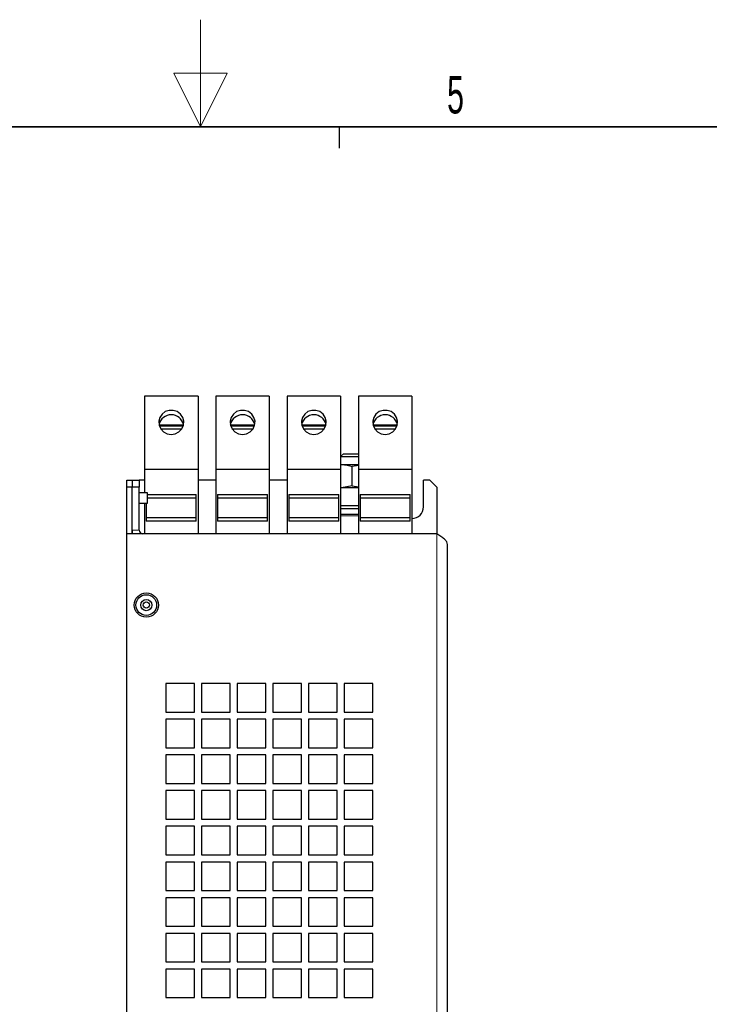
# Model space of a CAD drawing. Header units: millimetres. Extents: x 5 to 418, y 2 to 292.
# Tile 6 of 15: x 200 to 265, y 201 to 292. Entities that reach past the tile are written whole.
import ezdxf

# ---------------------------------------------------------------- set-up
doc = ezdxf.new("R2010")
doc.units = ezdxf.units.MM
doc.layers.add('SLD-0', color=7, linetype='Continuous')
doc.styles.add('SLDTEXTSTYLE0', font='TXT', dxfattribs={"width": 0.605})

msp = doc.modelspace()

# ---------------------------------------------------------------- linework, layer by layer
at = {"color": 7, "linetype": 'Continuous', "lineweight": 25}
for p, q in [((216.7752, 257.3209), (211.7752, 257.3209)), ((211.7752, 257.3209), (211.7752, 250.4876)), ((216.7752, 257.3209), (216.7752, 250.4876)), ((223.4419, 257.3209), (218.4419, 257.3209)), ((218.4419, 257.3209), (218.4419, 250.4876)), ((223.4419, 257.3209), (223.4419, 250.4876)), ((230.1086, 257.3209), (225.1086, 257.3209)), ((225.1086, 257.3209), (225.1086, 250.4876)), ((230.1086, 257.3209), (230.1086, 250.4876)), ((236.7752, 257.3209), (231.7752, 257.3209)), ((231.7752, 257.3209), (231.7752, 250.4876)), ((236.7752, 257.3209), (236.7752, 250.4876)), ((215.4077, 254.6196), (213.1428, 254.6196)), ((215.3844, 254.5407), (213.1661, 254.5407)), ((213.2831, 254.2958), (215.2674, 254.2958)), ((222.0744, 254.6196), (219.8095, 254.6196)), ((222.0511, 254.5407), (219.8328, 254.5407)), ((219.9498, 254.2958), (221.934, 254.2958)), ((228.741, 254.6196), (226.4761, 254.6196)), ((228.7177, 254.5407), (226.4994, 254.5407)), ((226.6164, 254.2958), (228.6007, 254.2958)), ((235.4077, 254.6196), (233.1428, 254.6196)), ((235.3844, 254.5407), (233.1661, 254.5407)), ((233.2831, 254.2958), (235.2674, 254.2958)), ((230.3642, 251.9543), (230.1086, 251.6986)), ((230.1086, 251.6986), (231.7752, 251.6986)), ((230.3642, 251.9543), (231.7752, 251.9543)), ((216.7752, 250.4876), (211.7752, 250.4876)), ((211.7752, 250.4876), (211.7752, 248.3126)), ((216.7752, 250.4876), (216.7752, 244.4876)), ((223.4419, 250.4876), (218.4419, 250.4876)), ((218.4419, 250.4876), (218.4419, 244.4876)), ((223.4419, 250.4876), (223.4419, 244.4876)), ((230.1086, 250.4876), (225.1086, 250.4876)), ((225.1086, 250.4876), (225.1086, 244.4876)), ((230.1086, 250.9313), (230.1765, 250.9443)), ((230.1086, 250.9443), (230.1765, 250.9443)), ((230.1086, 250.4876), (230.1086, 244.4876)), ((230.1765, 250.9443), (231.7752, 250.9443)), ((231.7752, 250.8567), (231.1919, 250.7508)), ((231.1919, 248.9711), (231.1919, 250.7508)), ((236.7752, 250.4876), (231.7752, 250.4876)), ((231.7752, 250.4876), (231.7752, 244.4876)), ((236.7752, 250.4876), (236.7752, 244.4876)), ((210.1086, 248.8209), (210.1086, 249.4876)), ((210.1086, 249.4876), (210.6086, 249.4876)), ((210.6086, 249.4876), (210.6086, 248.8209)), ((210.6086, 249.4876), (211.2752, 249.4876)), ((211.2752, 249.4876), (211.2752, 248.8209)), ((211.7752, 249.4876), (211.2752, 249.4876)), ((218.4419, 249.4876), (216.7752, 249.4876)), ((225.1086, 249.4876), (223.4419, 249.4876)), ((237.8586, 246.9876), (237.8586, 249.4876)), ((238.4419, 249.4876), (237.8586, 249.4876)), ((239.1086, 248.8209), (238.4419, 249.4876)), ((210.6086, 248.8209), (210.1086, 248.8209)), ((210.1086, 244.4876), (210.1086, 248.8209)), ((210.6086, 244.4876), (210.6086, 248.8209)), ((211.2752, 248.8209), (210.6086, 248.8209)), ((211.2752, 244.8209), (211.2752, 248.8209)), ((230.1765, 248.7776), (230.1086, 248.7786)), ((230.1765, 248.7776), (230.1086, 248.7776)), ((231.1919, 248.9711), (230.1765, 248.7776)), ((231.7752, 248.7776), (230.1765, 248.7776)), ((231.1919, 248.9711), (231.7752, 248.8721)), ((239.1086, 248.8209), (239.1086, 244.4876)), ((212.0381, 248.3126), (211.2752, 248.3126)), ((212.0381, 247.3293), (212.0381, 248.3126)), ((212.0381, 248.1543), (216.6086, 248.1543)), ((216.6086, 247.8209), (212.0381, 247.8209)), ((216.6086, 245.6543), (216.6086, 248.1543)), ((218.6086, 248.1543), (223.2752, 248.1543)), ((218.6086, 248.1543), (218.6086, 245.6543)), ((223.2752, 247.8209), (218.6086, 247.8209)), ((223.2752, 245.6543), (223.2752, 248.1543)), ((225.2752, 248.1543), (229.9419, 248.1543)), ((225.2752, 248.1543), (225.2752, 245.6543)), ((229.9419, 247.8209), (225.2752, 247.8209)), ((229.9419, 245.6543), (229.9419, 248.1543)), ((231.9419, 248.1543), (236.6086, 248.1543)), ((231.9419, 248.1543), (231.9419, 245.6543)), ((236.6086, 247.8209), (231.9419, 247.8209)), ((236.6086, 245.6543), (236.6086, 248.1543)), ((211.2752, 247.3293), (212.0381, 247.3293)), ((211.7752, 247.3293), (211.7752, 244.4876)), ((211.9419, 247.3293), (211.9419, 245.6543)), ((230.1086, 247.1109), (231.2568, 247.1109)), ((230.1086, 246.8443), (231.7752, 246.8443)), ((231.2568, 247.1109), (231.7752, 247.1109)), ((211.9419, 245.9876), (216.6086, 245.9876)), ((216.6086, 245.6543), (211.9419, 245.6543)), ((218.6086, 245.9876), (223.2752, 245.9876)), ((223.2752, 245.6543), (218.6086, 245.6543)), ((225.2752, 245.9876), (229.9419, 245.9876)), ((229.9419, 245.6543), (225.2752, 245.6543)), ((230.1086, 246.3109), (231.7752, 246.3109)), ((231.9419, 245.9876), (236.6086, 245.9876)), ((236.6086, 245.6543), (231.9419, 245.6543)), ((210.1086, 117.8209), (210.1086, 244.4876)), ((239.1086, 244.4876), (210.1086, 244.4876)), ((240.1086, 118.8209), (240.1086, 243.4876)), ((216.4419, 230.4876), (213.7752, 230.4876)), ((213.7752, 230.4876), (213.7752, 227.8209)), ((216.4419, 227.8209), (216.4419, 230.4876)), ((219.7752, 230.4876), (217.1086, 230.4876)), ((217.1086, 230.4876), (217.1086, 227.8209)), ((219.7752, 227.8209), (219.7752, 230.4876)), ((223.1086, 230.4876), (220.4419, 230.4876)), ((220.4419, 230.4876), (220.4419, 227.8209)), ((223.1086, 227.8209), (223.1086, 230.4876)), ((226.4419, 230.4876), (223.7752, 230.4876)), ((223.7752, 230.4876), (223.7752, 227.8209)), ((226.4419, 227.8209), (226.4419, 230.4876)), ((229.7752, 230.4876), (227.1086, 230.4876)), ((227.1086, 230.4876), (227.1086, 227.8209)), ((229.7752, 227.8209), (229.7752, 230.4876)), ((233.1086, 230.4876), (230.4419, 230.4876)), ((230.4419, 230.4876), (230.4419, 227.8209)), ((233.1086, 227.8209), (233.1086, 230.4876)), ((213.7752, 227.8209), (216.4419, 227.8209)), ((217.1086, 227.8209), (219.7752, 227.8209)), ((220.4419, 227.8209), (223.1086, 227.8209)), ((223.7752, 227.8209), (226.4419, 227.8209)), ((227.1086, 227.8209), (229.7752, 227.8209)), ((230.4419, 227.8209), (233.1086, 227.8209)), ((216.4419, 227.1543), (213.7752, 227.1543)), ((213.7752, 227.1543), (213.7752, 224.4876)), ((216.4419, 224.4876), (216.4419, 227.1543)), ((219.7752, 227.1543), (217.1086, 227.1543)), ((217.1086, 227.1543), (217.1086, 224.4876)), ((219.7752, 224.4876), (219.7752, 227.1543)), ((223.1086, 227.1543), (220.4419, 227.1543)), ((220.4419, 227.1543), (220.4419, 224.4876)), ((223.1086, 224.4876), (223.1086, 227.1543)), ((226.4419, 227.1543), (223.7752, 227.1543)), ((223.7752, 227.1543), (223.7752, 224.4876)), ((226.4419, 224.4876), (226.4419, 227.1543)), ((229.7752, 227.1543), (227.1086, 227.1543)), ((227.1086, 227.1543), (227.1086, 224.4876)), ((229.7752, 224.4876), (229.7752, 227.1543)), ((233.1086, 227.1543), (230.4419, 227.1543)), ((230.4419, 227.1543), (230.4419, 224.4876)), ((233.1086, 224.4876), (233.1086, 227.1543)), ((213.7752, 224.4876), (216.4419, 224.4876)), ((217.1086, 224.4876), (219.7752, 224.4876)), ((220.4419, 224.4876), (223.1086, 224.4876)), ((223.7752, 224.4876), (226.4419, 224.4876)), ((227.1086, 224.4876), (229.7752, 224.4876)), ((230.4419, 224.4876), (233.1086, 224.4876)), ((216.4419, 223.8209), (213.7752, 223.8209)), ((213.7752, 223.8209), (213.7752, 221.1543)), ((216.4419, 221.1543), (216.4419, 223.8209)), ((219.7752, 223.8209), (217.1086, 223.8209)), ((217.1086, 223.8209), (217.1086, 221.1543)), ((219.7752, 221.1543), (219.7752, 223.8209)), ((223.1086, 223.8209), (220.4419, 223.8209)), ((220.4419, 223.8209), (220.4419, 221.1543)), ((223.1086, 221.1543), (223.1086, 223.8209)), ((226.4419, 223.8209), (223.7752, 223.8209)), ((223.7752, 223.8209), (223.7752, 221.1543)), ((226.4419, 221.1543), (226.4419, 223.8209)), ((229.7752, 223.8209), (227.1086, 223.8209)), ((227.1086, 223.8209), (227.1086, 221.1543)), ((229.7752, 221.1543), (229.7752, 223.8209)), ((233.1086, 223.8209), (230.4419, 223.8209)), ((230.4419, 223.8209), (230.4419, 221.1543)), ((233.1086, 221.1543), (233.1086, 223.8209)), ((213.7752, 221.1543), (216.4419, 221.1543)), ((217.1086, 221.1543), (219.7752, 221.1543)), ((220.4419, 221.1543), (223.1086, 221.1543)), ((223.7752, 221.1543), (226.4419, 221.1543)), ((227.1086, 221.1543), (229.7752, 221.1543)), ((230.4419, 221.1543), (233.1086, 221.1543)), ((216.4419, 220.4876), (213.7752, 220.4876)), ((213.7752, 220.4876), (213.7752, 217.8209)), ((216.4419, 217.8209), (216.4419, 220.4876)), ((219.7752, 220.4876), (217.1086, 220.4876)), ((217.1086, 220.4876), (217.1086, 217.8209)), ((219.7752, 217.8209), (219.7752, 220.4876)), ((223.1086, 220.4876), (220.4419, 220.4876)), ((220.4419, 220.4876), (220.4419, 217.8209)), ((223.1086, 217.8209), (223.1086, 220.4876)), ((226.4419, 220.4876), (223.7752, 220.4876)), ((223.7752, 220.4876), (223.7752, 217.8209)), ((226.4419, 217.8209), (226.4419, 220.4876)), ((229.7752, 220.4876), (227.1086, 220.4876)), ((227.1086, 220.4876), (227.1086, 217.8209)), ((229.7752, 217.8209), (229.7752, 220.4876)), ((233.1086, 220.4876), (230.4419, 220.4876)), ((230.4419, 220.4876), (230.4419, 217.8209)), ((233.1086, 217.8209), (233.1086, 220.4876)), ((213.7752, 217.8209), (216.4419, 217.8209)), ((216.4419, 217.1543), (213.7752, 217.1543)), ((213.7752, 217.1543), (213.7752, 214.4876)), ((216.4419, 214.4876), (216.4419, 217.1543)), ((217.1086, 217.8209), (219.7752, 217.8209)), ((219.7752, 217.1543), (217.1086, 217.1543)), ((217.1086, 217.1543), (217.1086, 214.4876)), ((219.7752, 214.4876), (219.7752, 217.1543)), ((220.4419, 217.8209), (223.1086, 217.8209)), ((223.1086, 217.1543), (220.4419, 217.1543)), ((220.4419, 217.1543), (220.4419, 214.4876)), ((223.1086, 214.4876), (223.1086, 217.1543)), ((223.7752, 217.8209), (226.4419, 217.8209)), ((226.4419, 217.1543), (223.7752, 217.1543)), ((223.7752, 217.1543), (223.7752, 214.4876)), ((226.4419, 214.4876), (226.4419, 217.1543)), ((227.1086, 217.8209), (229.7752, 217.8209)), ((229.7752, 217.1543), (227.1086, 217.1543)), ((227.1086, 217.1543), (227.1086, 214.4876)), ((229.7752, 214.4876), (229.7752, 217.1543)), ((230.4419, 217.8209), (233.1086, 217.8209)), ((233.1086, 217.1543), (230.4419, 217.1543)), ((230.4419, 217.1543), (230.4419, 214.4876)), ((233.1086, 214.4876), (233.1086, 217.1543)), ((213.7752, 214.4876), (216.4419, 214.4876)), ((217.1086, 214.4876), (219.7752, 214.4876)), ((220.4419, 214.4876), (223.1086, 214.4876)), ((223.7752, 214.4876), (226.4419, 214.4876)), ((227.1086, 214.4876), (229.7752, 214.4876)), ((230.4419, 214.4876), (233.1086, 214.4876)), ((216.4419, 213.8209), (213.7752, 213.8209)), ((213.7752, 213.8209), (213.7752, 211.1543)), ((216.4419, 211.1543), (216.4419, 213.8209)), ((219.7752, 213.8209), (217.1086, 213.8209)), ((217.1086, 213.8209), (217.1086, 211.1543)), ((219.7752, 211.1543), (219.7752, 213.8209)), ((223.1086, 213.8209), (220.4419, 213.8209)), ((220.4419, 213.8209), (220.4419, 211.1543)), ((223.1086, 211.1543), (223.1086, 213.8209)), ((226.4419, 213.8209), (223.7752, 213.8209)), ((223.7752, 213.8209), (223.7752, 211.1543)), ((226.4419, 211.1543), (226.4419, 213.8209)), ((229.7752, 213.8209), (227.1086, 213.8209)), ((227.1086, 213.8209), (227.1086, 211.1543)), ((229.7752, 211.1543), (229.7752, 213.8209)), ((233.1086, 213.8209), (230.4419, 213.8209)), ((230.4419, 213.8209), (230.4419, 211.1543)), ((233.1086, 211.1543), (233.1086, 213.8209)), ((213.7752, 211.1543), (216.4419, 211.1543)), ((217.1086, 211.1543), (219.7752, 211.1543)), ((220.4419, 211.1543), (223.1086, 211.1543)), ((223.7752, 211.1543), (226.4419, 211.1543)), ((227.1086, 211.1543), (229.7752, 211.1543)), ((230.4419, 211.1543), (233.1086, 211.1543)), ((216.4419, 210.4876), (213.7752, 210.4876)), ((213.7752, 210.4876), (213.7752, 207.8209)), ((216.4419, 207.8209), (216.4419, 210.4876)), ((219.7752, 210.4876), (217.1086, 210.4876)), ((217.1086, 210.4876), (217.1086, 207.8209)), ((219.7752, 207.8209), (219.7752, 210.4876)), ((223.1086, 210.4876), (220.4419, 210.4876)), ((220.4419, 210.4876), (220.4419, 207.8209)), ((223.1086, 207.8209), (223.1086, 210.4876)), ((226.4419, 210.4876), (223.7752, 210.4876)), ((223.7752, 210.4876), (223.7752, 207.8209)), ((226.4419, 207.8209), (226.4419, 210.4876)), ((229.7752, 210.4876), (227.1086, 210.4876)), ((227.1086, 210.4876), (227.1086, 207.8209)), ((229.7752, 207.8209), (229.7752, 210.4876)), ((233.1086, 210.4876), (230.4419, 210.4876)), ((230.4419, 210.4876), (230.4419, 207.8209)), ((233.1086, 207.8209), (233.1086, 210.4876)), ((213.7752, 207.8209), (216.4419, 207.8209)), ((216.4419, 207.1543), (213.7752, 207.1543)), ((213.7752, 207.1543), (213.7752, 204.4876)), ((216.4419, 204.4876), (216.4419, 207.1543)), ((217.1086, 207.8209), (219.7752, 207.8209)), ((219.7752, 207.1543), (217.1086, 207.1543)), ((217.1086, 207.1543), (217.1086, 204.4876)), ((219.7752, 204.4876), (219.7752, 207.1543)), ((220.4419, 207.8209), (223.1086, 207.8209)), ((223.1086, 207.1543), (220.4419, 207.1543)), ((220.4419, 207.1543), (220.4419, 204.4876)), ((223.1086, 204.4876), (223.1086, 207.1543)), ((223.7752, 207.8209), (226.4419, 207.8209)), ((226.4419, 207.1543), (223.7752, 207.1543)), ((223.7752, 207.1543), (223.7752, 204.4876)), ((226.4419, 204.4876), (226.4419, 207.1543)), ((227.1086, 207.8209), (229.7752, 207.8209)), ((229.7752, 207.1543), (227.1086, 207.1543)), ((227.1086, 207.1543), (227.1086, 204.4876)), ((229.7752, 204.4876), (229.7752, 207.1543)), ((230.4419, 207.8209), (233.1086, 207.8209)), ((233.1086, 207.1543), (230.4419, 207.1543)), ((230.4419, 207.1543), (230.4419, 204.4876)), ((233.1086, 204.4876), (233.1086, 207.1543)), ((213.7752, 204.4876), (216.4419, 204.4876)), ((217.1086, 204.4876), (219.7752, 204.4876)), ((220.4419, 204.4876), (223.1086, 204.4876)), ((223.7752, 204.4876), (226.4419, 204.4876)), ((227.1086, 204.4876), (229.7752, 204.4876)), ((230.4419, 204.4876), (233.1086, 204.4876)), ((216.4419, 203.8209), (213.7752, 203.8209)), ((213.7752, 203.8209), (213.7752, 201.1543)), ((216.4419, 201.1543), (216.4419, 203.8209)), ((219.7752, 203.8209), (217.1086, 203.8209)), ((217.1086, 203.8209), (217.1086, 201.1543)), ((219.7752, 201.1543), (219.7752, 203.8209)), ((223.1086, 203.8209), (220.4419, 203.8209)), ((220.4419, 203.8209), (220.4419, 201.1543)), ((223.1086, 201.1543), (223.1086, 203.8209)), ((226.4419, 203.8209), (223.7752, 203.8209)), ((223.7752, 203.8209), (223.7752, 201.1543)), ((226.4419, 201.1543), (226.4419, 203.8209)), ((229.7752, 203.8209), (227.1086, 203.8209)), ((227.1086, 203.8209), (227.1086, 201.1543)), ((229.7752, 201.1543), (229.7752, 203.8209)), ((233.1086, 203.8209), (230.4419, 203.8209)), ((230.4419, 203.8209), (230.4419, 201.1543)), ((233.1086, 201.1543), (233.1086, 203.8209)), ((213.7752, 201.1543), (216.4419, 201.1543)), ((217.1086, 201.1543), (219.7752, 201.1543)), ((220.4419, 201.1543), (223.1086, 201.1543)), ((223.7752, 201.1543), (226.4419, 201.1543)), ((227.1086, 201.1543), (229.7752, 201.1543)), ((230.4419, 201.1543), (233.1086, 201.1543))]:
    msp.add_line(p, q, dxfattribs=at)
at = {"color": 7, "linetype": 'Continuous', "lineweight": 18}
for p, q in [((231.7752, 246.1443), (230.1086, 246.1443)), ((211.2752, 244.8209), (210.6086, 244.8209)), ((239.1086, 117.8209), (239.1086, 244.4876))]:
    msp.add_line(p, q, dxfattribs=at)
at = {"color": 7, "linetype": 'Continuous', "lineweight": 25, "flags": 128}
for points in [[(214.2752, 253.7587), (214.6541, 253.8201), (214.9918, 253.9977), (215.2519, 254.2722), (215.4062, 254.6139), (215.4379, 254.9857), (215.3436, 255.3474), (215.1336, 255.6598), (214.8305, 255.889), (214.4673, 256.0101), (214.0832, 256.0101), (213.72, 255.889), (213.4169, 255.6598), (213.2068, 255.3474), (213.1126, 254.9857), (213.1443, 254.6139), (213.2985, 254.2722), (213.5587, 253.9977), (213.8964, 253.8201), (214.2752, 253.7587)], [(220.9419, 253.7587), (221.3207, 253.8201), (221.6585, 253.9977), (221.9186, 254.2722), (222.0729, 254.6139), (222.1046, 254.9857), (222.0103, 255.3474), (221.8003, 255.6598), (221.4972, 255.889), (221.1339, 256.0101), (220.7499, 256.0101), (220.3866, 255.889), (220.0836, 255.6598), (219.8735, 255.3474), (219.7792, 254.9857), (219.8109, 254.6139), (219.9652, 254.2722), (220.2253, 253.9977), (220.5631, 253.8201), (220.9419, 253.7587)], [(227.6086, 253.7587), (227.9874, 253.8201), (228.3252, 253.9977), (228.5853, 254.2722), (228.7395, 254.6139), (228.7713, 254.9857), (228.677, 255.3474), (228.4669, 255.6598), (228.1638, 255.889), (227.8006, 256.0101), (227.4165, 256.0101), (227.0533, 255.889), (226.7502, 255.6598), (226.5402, 255.3474), (226.4459, 254.9857), (226.4776, 254.6139), (226.6319, 254.2722), (226.892, 253.9977), (227.2298, 253.8201), (227.6086, 253.7587)], [(234.2752, 253.7587), (234.6541, 253.8201), (234.9918, 253.9977), (235.2519, 254.2722), (235.4062, 254.6139), (235.4379, 254.9857), (235.3436, 255.3474), (235.1336, 255.6598), (234.8305, 255.889), (234.4673, 256.0101), (234.0832, 256.0101), (233.72, 255.889), (233.4169, 255.6598), (233.2068, 255.3474), (233.1126, 254.9857), (233.1443, 254.6139), (233.2985, 254.2722), (233.5587, 253.9977), (233.8964, 253.8201), (234.2752, 253.7587)], [(210.6086, 244.8209), (210.6278, 244.6259), (210.6658, 244.4876)]]:
    msp.add_lwpolyline(points, dxfattribs=at)
at = {"color": 7, "linetype": 'Continuous', "lineweight": 25}
for radius in [1.1333, 0.9667, 0.525, 0.2917]:
    msp.add_circle((211.9419, 237.8209), radius, dxfattribs=at)
for centre, radius, start, end in [((214.2752, 254.423), 1.1724, 12.406878, 167.593122), ((220.9419, 254.423), 1.1724, 12.406878, 167.593122), ((227.6086, 254.423), 1.1724, 12.406878, 167.593122), ((234.2752, 254.423), 1.1724, 12.406878, 167.593122), ((236.7752, 246.9876), 1.0833, 270, 0), ((211.6086, 244.8209), 0.3333, 180, 270)]:
    msp.add_arc(centre, radius, start, end, dxfattribs=at)
msp.add_open_spline([(230.1765, 250.9443), (230.2006, 250.9441), (230.5434, 250.9413), (230.8795, 250.8426), (231.1919, 250.7508)], degree=3, knots=[0, 0, 0, 0, 0.07021477, 1, 1, 1, 1], dxfattribs=at)
msp.add_open_spline([(240.1086, 243.4876), (240.0935, 243.5709), (240.0635, 243.7376), (239.8322, 243.9876), (239.5017, 244.2376), (239.2396, 244.4043), (239.1086, 244.4876)], degree=3, dxfattribs=at)
at = {"layer": 'SLD-0', "lineweight": 18}
for p, q in [((217, 292.5), (217, 282.5)), ((219.5, 287.5), (214.5, 287.5)), ((214.5, 287.5), (217, 282.5)), ((217, 282.5), (219.5, 287.5))]:
    msp.add_line(p, q, dxfattribs=at)
at = {"layer": 'SLD-0', "lineweight": 35}
msp.add_line((408, 282.5), (26, 282.5), dxfattribs=at)
at = {"layer": 'SLD-0'}
msp.add_line((230, 280.5), (230, 282.5), dxfattribs=at)
msp.add_line((230, 280.5), (230, 282.5), dxfattribs=at)

# ---------------------------------------------------------------- texts
at = {"layer": 'SLD-0', "insert": (240.8527, 287.243), "char_height": 3.5, "attachment_point": 2, "style": 'SLDTEXTSTYLE0'}
msp.add_mtext('5', dxfattribs=at)

doc.saveas('drawing.dxf')
